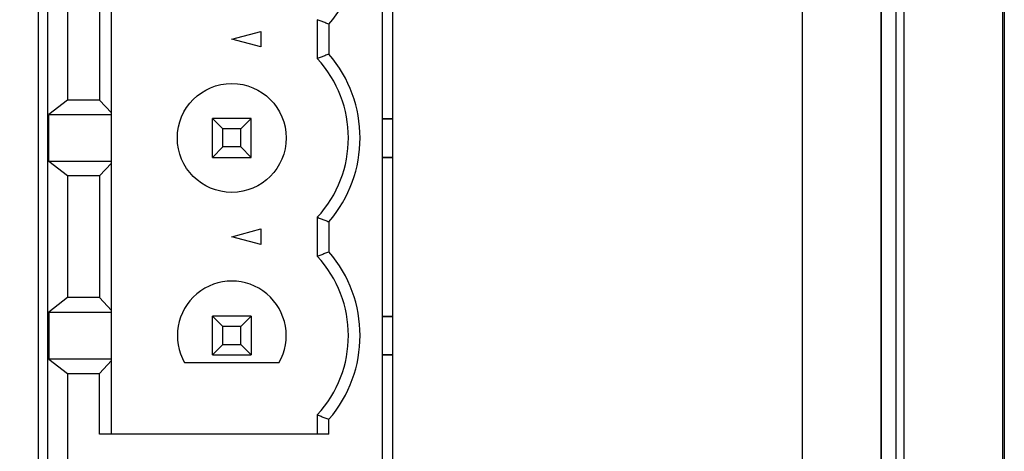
# Model space of a CAD drawing. Header units: inches. Extents: x 0 to 34, y 0 to 22.
# Tile 73 of 111: x 19.6 to 20.6, y 16.6 to 17. Entities that reach past the tile are written whole.
import ezdxf

# ---------------------------------------------------------------- set-up
doc = ezdxf.new("R2010")
doc.units = ezdxf.units.IN
doc.header["$LTSCALE"] = 1.87
doc.header["$MEASUREMENT"] = 0
doc.layers.get('0').update_dxf_attribs({"linetype": 'CONTINUOUS'})
doc.layers.add('DIMENSIONS', color=7, linetype='CONTINUOUS')
doc.styles.get("Standard").update_dxf_attribs({"font": 'txt', "width": 0.8})
doc.dimstyles.new('DIMSTYLE_1', dxfattribs={"dimtxt": 0.125, "dimasz": 0.18, "dimexe": 0.18, "dimexo": 0.0625, "dimgap": 0.09, "dimtad": 0, "dimtih": 1, "dimtoh": 1, "dimdec": 3, "dimzin": 4, "dimdsep": 46, "dimtxsty": 'STANDARD', "dimblk": '_FILLED', "dimblk1": '_FILLED', "dimblk2": '_FILLED', "dimcen": 0.09, "dimadec": 0, "dimazin": 0, "dimtp": 0.01, "dimtm": 0.01, "dimtfac": 1, "dimtdec": 3, "dimtofl": 0, "dimtmove": 0, "dimatfit": 3, "dimldrblk": '_FILLED', "dimfxl": 1, "dimtolj": 1, "dimtzin": 4, "dimarcsym": 0})

# ---------------------------------------------------------------- blocks, each defined once
blk = doc.blocks.new('_FILLED')
at = {"color": 0, "linetype": 'BYBLOCK'}
blk.add_solid([(0, 0), (-1, 0.1736), (-1, -0.1736)], dxfattribs=at)
blk = doc.blocks.new('*D18')
at = {"layer": 'DIMENSIONS', "color": 2, "linetype": 'CONTINUOUS'}
for p, q in [((16.11234, 18.15657), (16.11234, 18.51657)), ((18.49688, 18.15657), (15.98734, 18.15657)), ((19.75848, 17.29771), (15.98734, 17.29771)), ((16.11234, 17.29771), (16.11234, 16.93771))]:
    blk.add_line(p, q, dxfattribs=at)
at = {"layer": 'DIMENSIONS', "color": 2, "linetype": 'CONTINUOUS', "xscale": 0.18, "yscale": 0.18, "zscale": 0.18}
for p, rotation in [((16.11234, 18.15657), 270), ((16.11234, 17.29771), 90)]:
    blk.add_blockref('_FILLED', p, dxfattribs=dict(at, rotation=rotation))
at = {"layer": 'DIMENSIONS', "color": 2, "linetype": 'CONTINUOUS', "width": 0.8}
for s, p in [('.859', (15.76234, 17.7679)), ('[', (15.76234, 17.5804)), (']', (16.36234, 17.5804)), ('21.82', (15.86234, 17.5804))]:
    blk.add_text(s, height=0.125, dxfattribs=at).set_placement(p)

msp = doc.modelspace()

# ---------------------------------------------------------------- linework, layer by layer
at = {"color": 7, "linetype": 'CONTINUOUS'}
for p, q in [((19.62496, 17.60721), (19.62496, 16.38721)), ((19.98396, 16.38721), (19.98396, 17.60721)), ((19.63476, 16.39771), (19.63476, 17.59771)), ((19.97334, 17.59771), (19.97334, 16.39771)), ((19.69919, 16.59771), (19.69919, 17.39771)), ((20.50185, 15.6233), (20.50185, 17.22411)), ((20.60185, 15.6527), (20.60185, 17.19472)), ((20.39846, 17.13483), (20.39846, 15.71159)), ((20.47846, 17.13371), (20.47846, 15.71271)), ((20.47887, 15.716), (20.47887, 17.13141)), ((20.49387, 15.716), (20.49387, 17.13141)), ((19.65444, 17.05932), (19.65444, 16.93609)), ((19.68692, 17.05932), (19.68692, 16.93609)), ((19.90759, 17.01741), (19.90759, 16.97801)), ((19.9194, 17.0129), (19.9194, 16.98251)), ((19.82098, 16.99771), (19.85051, 17.00562)), ((19.85051, 17.00562), (19.85051, 16.9898)), ((19.85051, 16.9898), (19.82098, 16.99771)), ((19.65444, 16.93609), (19.63582, 16.92153)), ((19.68692, 16.93609), (19.65444, 16.93609)), ((19.69919, 16.92306), (19.68692, 16.93609)), ((19.63582, 16.87389), (19.63582, 16.92153)), ((19.63582, 16.92153), (19.69919, 16.92153)), ((19.80129, 16.87802), (19.80129, 16.91739)), ((19.80129, 16.91739), (19.81184, 16.90684)), ((19.84066, 16.91739), (19.80129, 16.91739)), ((19.84066, 16.91739), (19.83011, 16.90684)), ((19.84066, 16.87802), (19.84066, 16.91739)), ((19.97334, 16.91739), (19.98396, 16.91739)), ((19.97334, 16.91699), (19.98396, 16.91699)), ((19.81184, 16.88857), (19.81184, 16.90684)), ((19.83011, 16.90684), (19.81184, 16.90684)), ((19.83011, 16.88857), (19.83011, 16.90684)), ((19.81184, 16.88857), (19.80129, 16.87802)), ((19.83011, 16.88857), (19.81184, 16.88857)), ((19.84066, 16.87802), (19.83011, 16.88857)), ((19.65444, 16.85932), (19.63582, 16.87389)), ((19.69919, 16.87389), (19.63582, 16.87389)), ((19.68692, 16.85932), (19.69919, 16.87235)), ((19.80129, 16.87802), (19.84066, 16.87802)), ((19.97334, 16.87842), (19.98396, 16.87842)), ((19.97334, 16.87802), (19.98396, 16.87802)), ((19.65444, 16.85932), (19.65444, 16.73609)), ((19.68692, 16.85932), (19.65444, 16.85932)), ((19.68692, 16.85932), (19.68692, 16.73609)), ((19.90759, 16.81741), (19.90759, 16.77801)), ((19.9194, 16.8129), (19.9194, 16.78251)), ((19.82098, 16.79771), (19.85051, 16.80562)), ((19.85051, 16.80562), (19.85051, 16.7898)), ((19.85051, 16.7898), (19.82098, 16.79771)), ((19.65444, 16.73609), (19.63582, 16.72153)), ((19.68692, 16.73609), (19.65444, 16.73609)), ((19.69919, 16.72306), (19.68692, 16.73609)), ((19.63582, 16.72153), (19.63582, 16.67389)), ((19.63582, 16.72153), (19.69919, 16.72153)), ((19.80129, 16.67802), (19.80129, 16.71739)), ((19.80129, 16.71739), (19.81184, 16.70684)), ((19.84066, 16.71739), (19.80129, 16.71739)), ((19.84066, 16.71739), (19.83011, 16.70684)), ((19.84066, 16.71739), (19.84066, 16.67802)), ((19.97334, 16.71739), (19.98396, 16.71739)), ((19.97334, 16.71699), (19.98396, 16.71699)), ((19.81184, 16.68857), (19.81184, 16.70684)), ((19.83011, 16.70684), (19.81184, 16.70684)), ((19.83011, 16.68857), (19.83011, 16.70684)), ((19.81184, 16.68857), (19.80129, 16.67802)), ((19.81184, 16.68857), (19.83011, 16.68857)), ((19.84066, 16.67802), (19.83011, 16.68857)), ((19.63582, 16.67389), (19.65444, 16.65932)), ((19.69919, 16.67389), (19.63582, 16.67389)), ((19.80129, 16.67802), (19.84066, 16.67802)), ((19.97334, 16.67842), (19.98396, 16.67842)), ((19.97334, 16.67802), (19.98396, 16.67802)), ((19.68692, 16.65932), (19.69919, 16.67235)), ((19.86871, 16.67015), (19.77325, 16.67015)), ((19.65444, 16.65932), (19.65444, 16.39771)), ((19.65444, 16.65932), (19.68692, 16.65932)), ((19.68692, 16.59771), (19.68692, 16.65932)), ((19.90759, 16.61741), (19.90759, 16.59771)), ((19.9194, 16.59771), (19.9194, 16.6129)), ((19.9194, 16.59771), (19.68692, 16.59771))]:
    msp.add_line(p, q, dxfattribs=at)
msp.add_circle((19.82098, 16.89771), 0.05512, dxfattribs=at)
for centre, radius, start, end in [((19.82098, 17.09771), 0.12992, 319.25095, 40.74905), ((19.82098, 16.89771), 0.12992, 319.25095, 40.74905), ((19.82098, 16.89771), 0.11811, 317.16657, 42.83343), ((19.82098, 16.69771), 0.12992, 319.25095, 40.74905), ((19.82098, 16.69771), 0.11811, 317.16657, 42.83343), ((19.82098, 16.69771), 0.05512, 330, 210)]:
    msp.add_arc(centre, radius, start, end, dxfattribs=at)
for points, knots in [([(20.60334, 17.23548), (20.60334, 17.05504), (20.60334, 16.69416), (20.60334, 16.15284), (20.60334, 15.79196), (20.60334, 15.61152)], [0, 0, 0, 0, 0.333332, 0.666668, 1, 1, 1, 1]), ([(19.9194, 17.0129), (19.91804, 17.01341), (19.91536, 17.01441), (19.91142, 17.01592), (19.90885, 17.01691), (19.90759, 17.01741)], [0, 0, 0, 0, 0.346046, 0.679259, 1, 1, 1, 1]), ([(19.9194, 16.98251), (19.91804, 16.98201), (19.91536, 16.981), (19.91142, 16.9795), (19.90885, 16.9785), (19.90759, 16.97801)], [0, 0, 0, 0, 0.346046, 0.679259, 1, 1, 1, 1]), ([(19.90759, 16.81741), (19.90885, 16.81691), (19.91142, 16.81592), (19.91535, 16.81441), (19.91804, 16.81341), (19.9194, 16.8129)], [0, 0, 0, 0, 0.320442, 0.653645, 1, 1, 1, 1]), ([(19.90759, 16.77801), (19.90885, 16.7785), (19.91142, 16.7795), (19.91535, 16.781), (19.91804, 16.782), (19.9194, 16.78251)], [0, 0, 0, 0, 0.320442, 0.653645, 1, 1, 1, 1]), ([(19.90759, 16.61741), (19.90885, 16.61691), (19.91142, 16.61592), (19.91535, 16.61441), (19.91804, 16.61341), (19.9194, 16.6129)], [0, 0, 0, 0, 0.320442, 0.653645, 1, 1, 1, 1])]:
    msp.add_open_spline(points, degree=3, knots=knots, dxfattribs=at)

# ---------------------------------------------------------------- dimensions: what is measured, and where the dimension line sits
at = {"layer": 'DIMENSIONS', "color": 2, "linetype": 'CONTINUOUS'}
dim = msp.add_linear_dim(base=(16.11234, 17.29771), p1=(18.49688, 18.15657), p2=(19.75848, 17.29771), angle=270, dimstyle='DIMSTYLE_1', dxfattribs=at)
dim.commit()
dim.dimension.update_dxf_attribs({"geometry": '*D18', "text_midpoint": (16.11234, 17.73665), "dimtype": 160})

doc.saveas('drawing.dxf')
